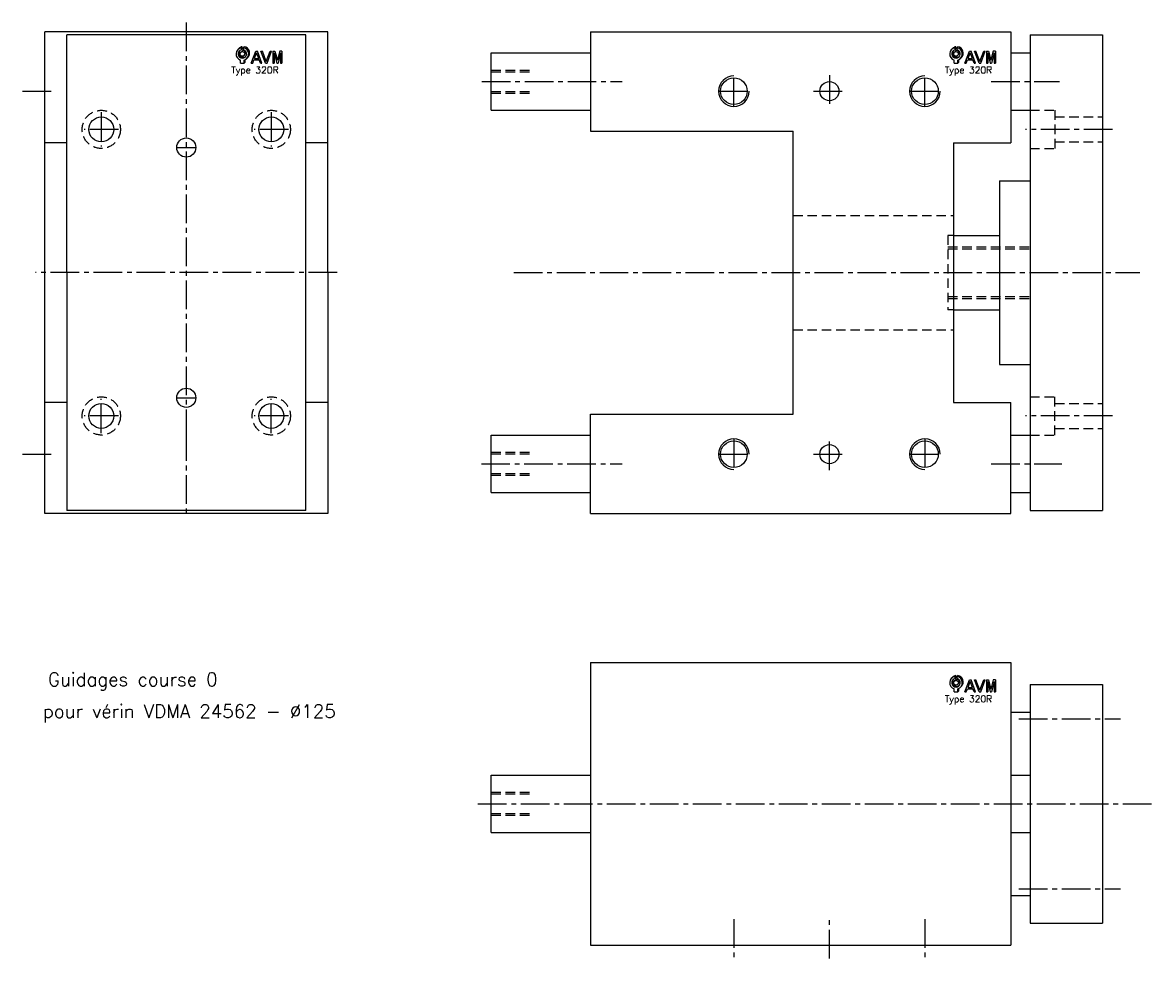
# Model space of a CAD drawing. Extents: x -12 to 579, y -208 to 282.
import ezdxf

# ---------------------------------------------------------------- set-up
doc = ezdxf.new("R2010")
doc.units = 0
doc.header["$LTSCALE"] = 20
doc.linetypes.add('AXES2', pattern=[1.125, 0.75, -0.125, 0.125, -0.125])
doc.linetypes.add('CACHE', pattern=[0.375, 0.25, -0.125])
for name, color, linetype in [('AXES', 1, 'AXES2'), ('CACHES', 2, 'CACHE'), ('FIN', 4, 'CONTINUOUS'), ('FORT', 7, 'CONTINUOUS'), ('OBJETS', 3, 'CONTINUOUS')]:
    doc.layers.add(name, color=color, linetype=linetype)
doc.styles.add('ROMANS', font='romans')

# ---------------------------------------------------------------- blocks, each defined once
blk = doc.blocks.new('ACAD0130')
at = {"layer": 'OBJETS', "color": 8}
for p, q in [((-65.317724, 22.849391), (-62.489297, 25.677818)), ((-56.832443, 14.36411), (-54.004016, 17.192537)), ((-54.882696, 28.176025), (-52.054268, 31.004452)), ((-54.882696, 22.063473), (-52.054268, 24.8919)), ((-52.054268, 24.8919), (-52.054268, 31.004452)), ((-48.882696, 28.176025), (-46.054268, 31.004452)), ((-46.932948, 4.464615), (-44.104521, 7.293042)), ((-46.632696, -18.085638), (-43.804268, -15.257211)), ((-43.804268, -15.257211), (-43.804268, -7.782702)), ((-38.447667, -4.020667), (-35.61924, -1.19224))]:
    blk.add_line(p, q, dxfattribs=at)
at = {"layer": 'OBJETS', "color": 1}
for p, q in [((-54.882696, 22.063473), (-54.882696, 28.176025)), ((-48.882696, 22.063473), (-48.882696, 28.176025)), ((-57.132696, -18.085638), (-57.132696, -8.845909)), ((-57.132696, -18.085638), (-46.632696, -18.085638)), ((-46.632696, -18.085638), (-46.632696, -8.845909))]:
    blk.add_line(p, q, dxfattribs=at)
at = {"layer": 'OBJETS', "color": 7}
for p, q in [((-25.186942, -18.085638), (-11.540892, 18.085638)), ((-15.801745, -4.54065), (-9.181959, 13.006267)), ((-11.540892, 18.085638), (-6.823025, 18.085638)), ((-2.562173, -4.54065), (-9.181959, 13.006267)), ((6.823025, -18.085638), (-6.823025, 18.085638)), ((17.469075, -18.085638), (3.823025, 18.085638)), ((3.823025, 18.085638), (8.098212, 18.085638)), ((19.827771, -13.005638), (8.098212, 18.085638)), ((19.827771, -13.005638), (31.55733, 18.085638)), ((22.186467, -18.085638), (35.832518, 18.085638)), ((31.55733, 18.085638), (35.832518, 18.085638)), ((39.236893, 18.085638), (39.236893, -18.085638)), ((39.236893, 18.085638), (46.0746, 18.085638)), ((43.236893, 13.006267), (43.236893, -18.085638)), ((43.236893, 13.006267), (51.12777, -18.085638)), ((46.0746, 18.085638), (53.12777, -9.705505)), ((60.18094, 18.085638), (53.12777, -9.705505)), ((63.018647, 13.006267), (55.12777, -18.085638)), ((67.018647, 18.085638), (60.18094, 18.085638)), ((63.018647, 13.006267), (63.018647, -18.085638)), ((67.018647, 18.085638), (67.018647, -18.085638)), ((-25.186942, -18.085638), (-20.911755, -18.085638)), ((-20.911755, -18.085638), (-17.310793, -8.54065)), ((-17.310793, -8.54065), (-1.053124, -8.54065)), ((-15.801745, -4.54065), (-2.562173, -4.54065)), ((2.547838, -18.085638), (-1.053124, -8.54065)), ((2.547838, -18.085638), (6.823025, -18.085638)), ((17.469075, -18.085638), (22.186467, -18.085638)), ((39.236893, -18.085638), (43.236893, -18.085638)), ((51.12777, -18.085638), (55.12777, -18.085638)), ((63.018647, -18.085638), (67.018647, -18.085638))]:
    blk.add_line(p, q, dxfattribs=at)
at = {"layer": 'OBJETS', "color": 1}
blk.add_circle((-51.882696, 9.414362), 7, dxfattribs=at)
for radius, start, end in [(19, 99.08472, 253.959558), (13, 103.342364, 76.657636), (19, 286.040442, 80.91528)]:
    blk.add_arc((-51.882696, 9.414362), radius, start, end, dxfattribs=at)
at = {"layer": 'OBJETS', "color": 8}
for radius, start, end in [(19, 99.08472, 135), (13, 143.849883, 306.150117), (7, 315, 135), (19, 315, 80.91528)]:
    blk.add_arc((-49.054268, 12.242789), radius, start, end, dxfattribs=at)

msp = doc.modelspace()

# ---------------------------------------------------------------- linework, layer by layer
at = {"layer": 'AXES'}
for p, q in [((227.841766, 251.07921), (301.382253, 251.07921)), ((359.841766, 238.07921), (359.841766, 254.07921)), ((409.841766, 254.412543), (409.841766, 237.745877)), ((459.841766, 238.07921), (459.841766, 254.07921)), ((494.499128, 251.07921), (530.253643, 251.07921)), ((-12.453809, 246.07921), (4.212858, 246.07921)), ((351.841766, 246.07921), (367.841766, 246.07921)), ((401.508433, 246.07921), (418.175099, 246.07921)), ((451.841766, 246.07921), (467.841766, 246.07921)), ((28.72466, 235.07921), (28.72466, 217.07921)), ((117.72466, 235.07921), (117.72466, 217.07921)), ((37.72466, 226.07921), (19.72466, 226.07921)), ((126.72466, 226.07921), (108.72466, 226.07921)), ((558.035506, 226.07921), (512.447384, 226.07921)), ((68.22466, 216.57921), (78.22466, 216.57921)), ((244.589192, 151.07921), (572.243012, 151.07921)), ((28.72466, 67.07921), (28.72466, 85.07921)), ((68.22466, 85.57921), (78.22466, 85.57921)), ((117.72466, 67.07921), (117.72466, 85.07921)), ((37.72466, 76.07921), (19.72466, 76.07921)), ((126.72466, 76.07921), (108.72466, 76.07921)), ((558.035506, 76.07921), (512.447384, 76.07921)), ((359.841766, 64.07921), (359.841766, 48.07921)), ((409.841766, 47.745877), (409.841766, 64.412543)), ((459.841766, 64.07921), (459.841766, 48.07921)), ((-12.453809, 56.07921), (4.212858, 56.07921)), ((351.841766, 56.07921), (367.841766, 56.07921)), ((401.508433, 56.07921), (418.175099, 56.07921)), ((451.841766, 56.07921), (467.841766, 56.07921)), ((227.653205, 51.07921), (301.382253, 51.07921)), ((494.499128, 51.07921), (531.479781, 51.07921)), ((508.99222, -82.424574), (562.250546, -82.424574)), ((225.899295, -126.924574), (579.413947, -126.924574)), ((508.99222, -171.424574), (562.250546, -171.424574)), ((359.841766, -187.284962), (359.841766, -207.553409)), ((409.841766, -207.886742), (409.841766, -186.951628)), ((459.841766, -187.284962), (459.841766, -207.553409))]:
    msp.add_line(p, q, dxfattribs=at)
for points in [[(73.22466, 281.978818), (73.22466, 67.57921), (73.22466, 23.109454)], [(152.22466, 151.07921), (-5.77534, 151.07921)]]:
    msp.add_lwpolyline(points, dxfattribs=at)
at = {"layer": 'CACHES'}
for p, q in [((232.841766, 257.07921), (252.841766, 257.07921)), ((232.841766, 256.20421), (252.841766, 256.20421)), ((232.841766, 245.95421), (252.841766, 245.95421)), ((232.841766, 245.07921), (252.841766, 245.07921)), ((514.841766, 236.07921), (527.841766, 236.07921)), ((527.841766, 236.07921), (527.841766, 216.07921)), ((527.841766, 232.57921), (552.841766, 232.57921)), ((527.841766, 219.57921), (552.841766, 219.57921)), ((514.841766, 216.07921), (527.841766, 216.07921)), ((390.841766, 181.07921), (474.841766, 181.07921)), ((471.841766, 170.57921), (471.841766, 131.57921)), ((474.841766, 170.57921), (471.841766, 170.57921)), ((471.841766, 164.57921), (514.841766, 164.57921)), ((471.841766, 163.57921), (514.841766, 163.57921)), ((471.841766, 138.57921), (514.841766, 138.57921)), ((471.841766, 137.57921), (514.841766, 137.57921)), ((474.841766, 131.57921), (471.841766, 131.57921)), ((390.841766, 121.07921), (474.841766, 121.07921)), ((514.841766, 86.07921), (527.841766, 86.07921)), ((527.841766, 66.07921), (527.841766, 86.07921)), ((527.841766, 82.57921), (552.841766, 82.57921)), ((514.841766, 66.07921), (527.841766, 66.07921)), ((527.841766, 69.57921), (552.841766, 69.57921)), ((232.841766, 57.07921), (252.841766, 57.07921)), ((232.841766, 56.20421), (252.841766, 56.20421)), ((232.841766, 45.95421), (252.841766, 45.95421)), ((232.841766, 45.07921), (252.841766, 45.07921)), ((232.841766, -120.924574), (252.841766, -120.924574)), ((232.841766, -121.799574), (252.841766, -121.799574)), ((232.841766, -132.049574), (252.841766, -132.049574)), ((232.841766, -132.924574), (252.841766, -132.924574))]:
    msp.add_line(p, q, dxfattribs=at)
for centre in [(28.72466, 226.07921), (117.72466, 226.07921), (28.72466, 76.07921), (117.72466, 76.07921)]:
    msp.add_circle(centre, 10, dxfattribs=at)
at = {"layer": 'FIN'}
for centre, start, end in [((359.841766, 246.07921), 90, 0), ((459.841766, 246.07921), 90, 0), ((359.841766, 56.07921), 0, 270), ((459.841766, 56.07921), 0, 270)]:
    msp.add_arc(centre, 8, start, end, dxfattribs=at)
at = {"layer": 'FORT'}
for p, q in [((284.841766, 277.07921), (504.841766, 277.07921)), ((284.841766, 277.07921), (284.841766, 225.07921)), ((504.841766, 277.07921), (504.841766, 219.07921)), ((514.841766, 275.57921), (514.841766, 26.57921)), ((514.841766, 275.57921), (552.841766, 275.57921)), ((552.841766, 275.57921), (552.841766, 26.57921)), ((232.841766, 266.07921), (284.841766, 266.07921)), ((232.841766, 236.07921), (232.841766, 266.07921)), ((504.841766, 266.07921), (514.841766, 266.07921)), ((232.841766, 236.07921), (284.841766, 236.07921)), ((504.841766, 236.07921), (514.841766, 236.07921)), ((284.841766, 225.07921), (390.841766, 225.07921)), ((390.841766, 151.07921), (390.841766, 225.07921)), ((10.72466, 219.07921), (-0.77534, 219.07921)), ((147.22466, 219.07921), (135.72466, 219.07921)), ((474.841766, 219.07921), (474.841766, 83.07921)), ((474.841766, 219.07921), (504.841766, 219.07921)), ((498.841766, 199.07921), (514.841766, 199.07921)), ((498.841766, 199.07921), (498.841766, 151.07921)), ((474.777322, 170.57921), (498.841766, 170.57921)), ((390.841766, 77.07921), (390.841766, 151.07921)), ((498.841766, 151.07921), (498.841766, 103.07921)), ((474.777322, 131.57921), (498.841766, 131.57921)), ((498.841766, 103.07921), (514.841766, 103.07921)), ((10.72466, 83.07921), (-0.77534, 83.07921)), ((147.22466, 83.07921), (135.72466, 83.07921)), ((474.841766, 83.07921), (504.841766, 83.07921)), ((504.841766, 25.07921), (504.841766, 83.07921)), ((284.841766, 77.07921), (390.841766, 77.07921)), ((284.841766, 25.07921), (284.841766, 77.07921)), ((232.841766, 36.07921), (232.841766, 66.07921)), ((232.841766, 66.07921), (284.841766, 66.07921)), ((504.841766, 66.07921), (514.841766, 66.07921)), ((232.841766, 36.07921), (284.841766, 36.07921)), ((504.841766, 36.07921), (514.841766, 36.07921)), ((284.841766, 25.07921), (504.841766, 25.07921)), ((514.841766, 26.57921), (552.841766, 26.57921)), ((284.841766, -52.924574), (504.841766, -52.924574)), ((284.841766, -52.924574), (284.841766, -200.924574)), ((504.841766, -52.924574), (504.841766, -200.924574)), ((514.841766, -64.424574), (514.841766, -189.424574)), ((514.841766, -64.424574), (552.841766, -64.424574)), ((552.841766, -64.424574), (552.841766, -189.424574)), ((504.841766, -78.924574), (514.841766, -78.924574)), ((232.841766, -141.924574), (232.841766, -111.924574)), ((232.841766, -111.924574), (284.841766, -111.924574)), ((504.841766, -111.924574), (514.841766, -111.924574)), ((232.841766, -141.924574), (284.841766, -141.924574)), ((504.841766, -141.924574), (514.841766, -141.924574)), ((504.841766, -174.924574), (514.841766, -174.924574)), ((514.841766, -189.424574), (552.841766, -189.424574)), ((284.841766, -200.924574), (504.841766, -200.924574))]:
    msp.add_line(p, q, dxfattribs=at)
for points in [[(-0.77534, 25.07921), (-0.77534, 77.57921), (-0.77534, 151.07921), (-0.77534, 224.57921), (-0.77534, 277.07921)], [(147.22466, 277.07921), (-0.77534, 277.07921)], [(135.72466, 275.57921), (10.72466, 275.57921)], [(10.72466, 151.07921), (10.72466, 275.07921), (10.72466, 275.57921)], [(135.72466, 26.57921), (135.72466, 151.07921), (135.72466, 275.57921)], [(147.22466, 151.07921), (147.22466, 277.07921)], [(10.72466, 151.07921), (10.72466, 27.07921), (10.72466, 26.57921)], [(147.22466, 151.07921), (147.22466, 25.07921)], [(147.22466, 25.07921), (-0.77534, 25.07921)], [(135.72466, 26.57921), (10.72466, 26.57921)]]:
    msp.add_lwpolyline(points, dxfattribs=at)
for centre, radius in [((359.841766, 246.07921), 7), ((409.841766, 246.07921), 5), ((459.841766, 246.07921), 7), ((28.72466, 226.07921), 6.5), ((117.72466, 226.07921), 6.5), ((73.22466, 216.57921), 5), ((73.22466, 85.57921), 5), ((28.72466, 76.07921), 6.5), ((117.72466, 76.07921), 6.5), ((359.841766, 56.07921), 7), ((409.841766, 56.07921), 5), ((459.841766, 56.07921), 7)]:
    msp.add_circle(centre, radius, dxfattribs=at)

# ---------------------------------------------------------------- block references
at = {"layer": 'FORT', "xscale": 0.17424, "yscale": 0.17424, "zscale": 0.17424}
for p in [(111.614613, 263.944855), (485.14428, 263.944855), (485.14428, -65.237809)]:
    msp.add_blockref('ACAD0130', p, dxfattribs=at)

# ---------------------------------------------------------------- texts
at = {"layer": 'FIN', "style": 'ROMANS'}
for s, height, p in [('Type 320R', 3.4848, (96.70235, 255.428883)), ('Type 320R', 3.4848, (470.232017, 255.428883)), ('Guidages course 0', 7, (0.840044, -65.321304)), ('Type 320R', 3.4848, (470.232017, -73.753781)), ('pour vérin VDMA 24562 - Ø125', 7, (-1.852757, -82.004858))]:
    msp.add_text(s, height=height, dxfattribs=at).set_placement(p)

doc.saveas('drawing.dxf')
